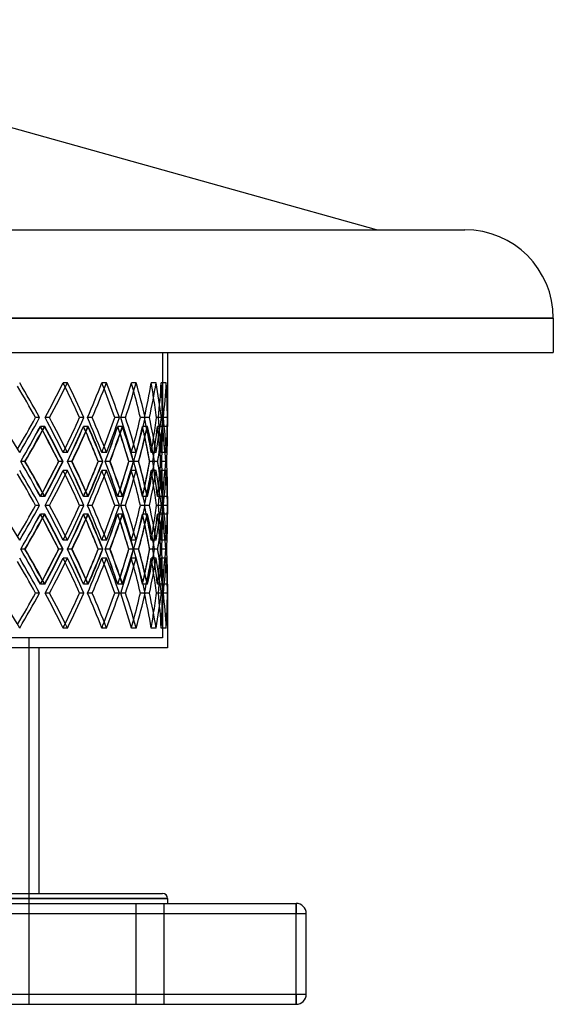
# Model space of a CAD drawing. Header units: millimetres. Extents: x -575 to 575, y -244 to 244.
# Tile 11 of 11: x 310 to 575, y -244 to 244. Entities that reach past the tile are written whole.
import ezdxf

# ---------------------------------------------------------------- set-up
doc = ezdxf.new("R2010")
doc.units = ezdxf.units.MM
doc.layers.add('HIDDEN', color=7, linetype='Continuous')
doc.layers.add('THICK', color=7, linetype='Continuous')

msp = doc.modelspace()

# ---------------------------------------------------------------- linework, layer by layer
at = {"layer": 'HIDDEN'}
for p, q in [((575, 96.08), (0, 96.08)), ((0, 79), (381.25, 79)), ((381.25, 79), (381.25, 42.37)), ((334.15, 64.1), (331.97, 64.1)), ((334.15, 64.1), (331.97, 64.1)), ((353.48, 64.1), (351.18, 64.1)), ((353.48, 64.1), (351.18, 64.1)), ((368.21, 64.1), (365.81, 64.1)), ((368.21, 64.1), (365.81, 64.1)), ((378.13, 64.1), (375.67, 64.1)), ((378.13, 64.1), (375.67, 64.1)), ((383.12, 64.1), (380.63, 64.1)), ((383.12, 64.1), (380.63, 64.1)), ((320.33, 46.77), (318.31, 46.77)), ((325.28, 46.77), (323.1, 46.77)), ((325.28, 46.77), (323.1, 46.77)), ((342.33, 46.77), (340.15, 46.77)), ((346.37, 46.77), (344.07, 46.77)), ((346.37, 46.77), (344.07, 46.77)), ((359.87, 46.77), (357.56, 46.77)), ((362.95, 46.77), (360.54, 46.77)), ((362.95, 46.77), (360.54, 46.77)), ((372.71, 46.77), (370.31, 46.77)), ((374.79, 46.77), (372.32, 46.77)), ((374.79, 46.77), (372.32, 46.77)), ((380.7, 46.77), (378.23, 46.77)), ((381.74, 46.77), (379.24, 46.77)), ((381.74, 46.77), (379.24, 46.77)), ((383.72, 46.77), (381.22, 46.77)), ((381.74, 46.77), (381.22, 46.77)), ((322.74, 42.37), (320.71, 42.37)), ((322.93, 42.37), (320.75, 42.37)), ((344.3, 42.37), (342.12, 42.37)), ((344.45, 42.37), (342.15, 42.37)), ((361.37, 42.37), (359.07, 42.37)), ((361.49, 42.37), (359.09, 42.37)), ((373.74, 42.37), (371.33, 42.37)), ((373.82, 42.37), (371.35, 42.37)), ((381.23, 42.37), (378.76, 42.37)), ((381.27, 42.37), (378.77, 42.37)), ((383.75, 42.37), (381.25, 42.37)), ((334.15, 29.43), (331.97, 29.43)), ((334.15, 29.43), (331.97, 29.43)), ((353.48, 29.43), (351.18, 29.43)), ((353.48, 29.43), (351.18, 29.43)), ((368.21, 29.43), (365.81, 29.43)), ((368.21, 29.43), (365.81, 29.43)), ((378.13, 29.43), (375.67, 29.43)), ((378.13, 29.43), (375.67, 29.43)), ((383.12, 29.43), (380.63, 29.43)), ((383.12, 29.43), (380.63, 29.43)), ((313.02, 25.03), (311, 25.03)), ((313.02, 25.03), (311.01, 25.03)), ((331.97, 25.03), (329.79, 25.03)), ((336.29, 25.03), (334.11, 25.03)), ((336.29, 25.03), (334.12, 25.03)), ((351.75, 25.03), (349.44, 25.03)), ((355.17, 25.03), (352.87, 25.03)), ((355.17, 25.03), (352.87, 25.03)), ((366.94, 25.03), (364.54, 25.03)), ((369.42, 25.03), (367.02, 25.03)), ((369.42, 25.03), (367.03, 25.03)), ((377.36, 25.03), (374.89, 25.03)), ((378.85, 25.03), (376.39, 25.03)), ((378.85, 25.03), (376.39, 25.03)), ((382.85, 25.03), (380.35, 25.03)), ((383.35, 25.03), (380.85, 25.03)), ((383.35, 25.03), (380.85, 25.03)), ((334.15, 20.64), (331.97, 20.64)), ((334.15, 20.64), (331.97, 20.64)), ((353.48, 20.64), (351.18, 20.64)), ((353.48, 20.64), (351.18, 20.64)), ((368.21, 20.64), (365.81, 20.64)), ((368.21, 20.64), (365.81, 20.64)), ((378.13, 20.64), (375.67, 20.64)), ((378.13, 20.64), (375.67, 20.64)), ((383.12, 20.64), (380.63, 20.64)), ((383.12, 20.64), (380.63, 20.64)), ((322.74, 7.7), (320.71, 7.7)), ((322.93, 7.7), (320.75, 7.7)), ((344.3, 7.7), (342.12, 7.7)), ((344.45, 7.7), (342.15, 7.7)), ((361.37, 7.7), (359.07, 7.7)), ((361.49, 7.7), (359.09, 7.7)), ((373.74, 7.7), (371.33, 7.7)), ((373.82, 7.7), (371.35, 7.7)), ((381.23, 7.7), (378.76, 7.7)), ((381.27, 7.7), (378.77, 7.7)), ((383.75, 7.7), (381.25, 7.7)), ((381.25, 7.7), (381.25, -1.1)), ((320.33, 3.3), (318.31, 3.3)), ((325.28, 3.3), (323.1, 3.3)), ((325.28, 3.3), (323.1, 3.3)), ((342.33, 3.3), (340.15, 3.3)), ((346.37, 3.3), (344.07, 3.3)), ((346.37, 3.3), (344.07, 3.3)), ((359.87, 3.3), (357.56, 3.3)), ((362.95, 3.3), (360.54, 3.3)), ((362.95, 3.3), (360.54, 3.3)), ((372.71, 3.3), (370.31, 3.3)), ((374.79, 3.3), (372.32, 3.3)), ((374.79, 3.3), (372.32, 3.3)), ((380.7, 3.3), (378.23, 3.3)), ((381.74, 3.3), (379.24, 3.3)), ((381.74, 3.3), (379.24, 3.3)), ((383.72, 3.3), (381.22, 3.3)), ((381.74, 3.3), (381.22, 3.3)), ((322.74, -1.1), (320.71, -1.1)), ((322.93, -1.1), (320.75, -1.1)), ((344.3, -1.1), (342.12, -1.1)), ((344.45, -1.1), (342.15, -1.1)), ((361.37, -1.1), (359.07, -1.1)), ((361.49, -1.1), (359.09, -1.1)), ((373.74, -1.1), (371.33, -1.1)), ((373.82, -1.1), (371.35, -1.1)), ((381.23, -1.1), (378.76, -1.1)), ((381.27, -1.1), (378.77, -1.1)), ((383.75, -1.1), (381.25, -1.1)), ((334.15, -14.04), (331.97, -14.04)), ((334.15, -14.04), (331.97, -14.04)), ((353.48, -14.04), (351.18, -14.04)), ((353.48, -14.04), (351.18, -14.04)), ((368.21, -14.04), (365.81, -14.04)), ((368.21, -14.04), (365.81, -14.04)), ((378.13, -14.04), (375.67, -14.04)), ((378.13, -14.04), (375.67, -14.04)), ((383.12, -14.04), (380.63, -14.04)), ((383.12, -14.04), (380.63, -14.04)), ((313.02, -18.43), (311, -18.43)), ((313.02, -18.43), (311.01, -18.43)), ((331.97, -18.43), (329.79, -18.43)), ((336.29, -18.43), (334.11, -18.43)), ((336.29, -18.43), (334.12, -18.43)), ((351.75, -18.43), (349.44, -18.43)), ((355.17, -18.43), (352.87, -18.43)), ((355.17, -18.43), (352.87, -18.43)), ((366.94, -18.43), (364.54, -18.43)), ((369.42, -18.43), (367.02, -18.43)), ((369.42, -18.43), (367.03, -18.43)), ((377.36, -18.43), (374.89, -18.43)), ((378.85, -18.43), (376.39, -18.43)), ((378.85, -18.43), (376.39, -18.43)), ((382.85, -18.43), (380.35, -18.43)), ((383.35, -18.43), (380.85, -18.43)), ((383.35, -18.43), (380.85, -18.43)), ((334.15, -22.83), (331.97, -22.83)), ((334.15, -22.83), (331.97, -22.83)), ((353.48, -22.83), (351.18, -22.83)), ((353.48, -22.83), (351.18, -22.83)), ((368.21, -22.83), (365.81, -22.83)), ((368.21, -22.83), (365.81, -22.83)), ((378.13, -22.83), (375.67, -22.83)), ((378.13, -22.83), (375.67, -22.83)), ((383.12, -22.83), (380.63, -22.83)), ((383.12, -22.83), (380.63, -22.83)), ((322.74, -35.77), (320.71, -35.77)), ((322.93, -35.77), (320.75, -35.77)), ((344.3, -35.77), (342.12, -35.77)), ((344.45, -35.77), (342.15, -35.77)), ((361.37, -35.77), (359.07, -35.77)), ((361.49, -35.77), (359.09, -35.77)), ((373.74, -35.77), (371.33, -35.77)), ((373.82, -35.77), (371.35, -35.77)), ((381.23, -35.77), (378.76, -35.77)), ((381.27, -35.77), (378.77, -35.77)), ((383.75, -35.77), (381.25, -35.77)), ((381.25, -35.77), (381.25, -62.4)), ((320.33, -40.17), (318.31, -40.17)), ((325.28, -40.17), (323.1, -40.17)), ((325.28, -40.17), (323.1, -40.17)), ((342.33, -40.17), (340.15, -40.17)), ((346.37, -40.17), (344.07, -40.17)), ((346.37, -40.17), (344.07, -40.17)), ((359.87, -40.17), (357.56, -40.17)), ((362.95, -40.17), (360.54, -40.17)), ((362.95, -40.17), (360.54, -40.17)), ((372.71, -40.17), (370.31, -40.17)), ((374.79, -40.17), (372.32, -40.17)), ((374.79, -40.17), (372.32, -40.17)), ((380.7, -40.17), (378.23, -40.17)), ((381.74, -40.17), (379.24, -40.17)), ((381.74, -40.17), (379.24, -40.17)), ((383.72, -40.17), (381.22, -40.17)), ((381.74, -40.17), (381.22, -40.17)), ((334.15, -57.5), (331.97, -57.5)), ((334.15, -57.5), (331.97, -57.5)), ((353.48, -57.5), (351.18, -57.5)), ((353.48, -57.5), (351.18, -57.5)), ((368.21, -57.5), (365.81, -57.5)), ((368.21, -57.5), (365.81, -57.5)), ((378.13, -57.5), (375.67, -57.5)), ((378.13, -57.5), (375.67, -57.5)), ((383.12, -57.5), (380.63, -57.5)), ((383.12, -57.5), (380.63, -57.5)), ((381.25, -62.4), (0, -62.4)), ((315, -62.4), (315, -244)), ((383.75, -191.5), (0, -191.5)), ((368, -194), (368, -244)), ((368, -194), (368, -244)), ((382, -194), (382, -244)), ((382, -194), (382, -244)), ((447.5, -194), (447.5, -199)), ((447.5, -194), (447.5, -194)), ((-447.5, -199), (447.5, -199)), ((447.5, -199), (452.5, -199)), ((447.5, -239), (447.5, -199)), ((452.5, -199), (452.5, -199)), ((-447.5, -239), (447.5, -239)), ((447.5, -239), (452.5, -239)), ((447.5, -239), (447.5, -244)), ((452.5, -239), (452.5, -239)), ((447.5, -244), (447.5, -244))]:
    msp.add_line(p, q, dxfattribs=at)
for centre, major_axis, ratio, start_param, end_param in [((0, 64.1), (341.92, -341.92), 0.509525, 1.054364, 1.099557), ((0, 64.1), (329.26, 329.26), 0.583714, -1.087927, -1.042438), ((0, 64.1), (-329.26, -329.26), 0.583714, 2.053665, 2.099155), ((0, 64.1), (-329.26, 329.26), 0.583714, -2.104961, -2.099155), ((0, 64.1), (331.42, -331.42), 0.583714, 0.997244, 1.042438), ((0, 64.1), (317.75, 317.75), 0.663027, -1.030807, -0.985318), ((0, 64.1), (-317.75, -317.75), 0.663027, 2.110785, 2.156275), ((0, 64.1), (-317.75, 317.75), 0.663027, -2.164034, -2.156275), ((0, 64.1), (319.84, -319.84), 0.663027, 0.940125, 0.985318), ((0, 64.1), (305.21, 305.21), 0.748591, -0.973687, -0.928198), ((0, 64.1), (-305.21, -305.21), 0.748591, 2.167905, 2.213395), ((0, 64.1), (-305.21, 305.21), 0.748591, -2.224562, -2.213395), ((0, 64.1), (307.21, -307.21), 0.748591, 0.883005, 0.928198), ((0, 64.1), (291.67, 291.67), 0.841807, -0.916568, -0.871078), ((0, 64.1), (-291.67, -291.67), 0.841807, 2.225025, 2.270515), ((0, 64.1), (-291.67, 291.67), 0.841807, -2.289465, -2.270515), ((0, 64.1), (293.58, -293.58), 0.841807, 0.825885, 0.871078), ((0, 64.1), (277.17, 277.17), 0.944451, -0.859448, -0.813958), ((0, 64.1), (-277.17, -277.17), 0.944451, 2.282145, 2.327635), ((0, 64.1), (-277.17, 277.17), 0.944451, -2.373124, -2.327635), ((0, 64.1), (278.99, -278.99), 0.944451, 0.768765, 0.813958), ((0, 29.43), (341.92, 341.92), 0.509525, -1.099557, -1.054364), ((0, 29.43), (329.26, -329.26), 0.583714, 1.042438, 1.087927), ((0, 29.43), (-329.26, 329.26), 0.583714, -2.099155, -2.053665), ((0, 29.43), (331.42, 331.42), 0.583714, -1.042438, -0.997244), ((0, 29.43), (317.75, -317.75), 0.663027, 0.985318, 1.030807), ((0, 29.43), (-317.75, 317.75), 0.663027, -2.156275, -2.110785), ((0, 29.43), (319.84, 319.84), 0.663027, -0.985318, -0.940125), ((0, 29.43), (305.21, -305.21), 0.748591, 0.928198, 0.973687), ((0, 29.43), (-305.21, 305.21), 0.748591, -2.213395, -2.167905), ((0, 29.43), (307.21, 307.21), 0.748591, -0.928198, -0.883005), ((0, 29.43), (291.67, -291.67), 0.841807, 0.871078, 0.916568), ((0, 29.43), (-291.67, 291.67), 0.841807, -2.270515, -2.225025), ((0, 29.43), (293.58, 293.58), 0.841807, -0.871078, -0.825885), ((0, 29.43), (277.17, -277.17), 0.944451, 0.813958, 0.859448), ((0, 29.43), (-277.17, 277.17), 0.944451, -2.327635, -2.282145), ((0, 29.43), (-277.17, -277.17), 0.944451, 2.327635, 2.373124), ((0, 29.43), (278.99, 278.99), 0.944451, -0.813958, -0.768765), ((0, 20.64), (-339.7, -339.7), 0.509525, 2.053567, 2.099072), ((0, 64.1), (329.26, 329.26), 0.583714, -1.145097, -1.099474), ((0, 64.1), (-339.7, 339.7), 0.509525, -2.103985, -2.099072), ((0, 20.64), (329.26, -329.26), 0.583714, 1.053969, 1.099474), ((0, 64.1), (331.42, 331.42), 0.583714, -1.104441, -1.099102), ((0, 20.64), (331.42, -331.42), 0.583714, 1.053894, 1.099102), ((0, 20.64), (-329.26, -329.26), 0.583714, 2.110687, 2.156191), ((0, 64.1), (317.75, 317.75), 0.663027, -1.087977, -1.042354), ((0, 64.1), (-329.26, 329.26), 0.583714, -2.16267, -2.156191), ((0, 20.64), (317.75, -317.75), 0.663027, 0.996849, 1.042354), ((0, 64.1), (319.84, 319.84), 0.663027, -1.048879, -1.041982), ((0, 20.64), (319.84, -319.84), 0.663027, 0.996774, 1.041982), ((0, 64.1), (305.21, 305.21), 0.748591, -1.030857, -0.985234), ((0, 20.64), (-317.75, -317.75), 0.663027, 2.167807, 2.213311), ((0, 64.1), (-317.75, 317.75), 0.663027, -2.222309, -2.213311), ((0, 20.64), (305.21, -305.21), 0.748591, 0.93973, 0.985234), ((0, 64.1), (307.21, 307.21), 0.748591, -0.994266, -0.984862), ((0, 20.64), (307.21, -307.21), 0.748591, 0.939654, 0.984862), ((0, 20.64), (-305.21, -305.21), 0.748591, 2.224927, 2.270431), ((0, 64.1), (291.67, 291.67), 0.841807, -0.973738, -0.928114), ((0, 64.1), (-305.21, 305.21), 0.748591, -2.284335, -2.270431), ((0, 20.64), (291.67, -291.67), 0.841807, 0.88261, 0.928114), ((0, 64.1), (293.58, 293.58), 0.841807, -0.942032, -0.927742), ((0, 20.64), (293.58, -293.58), 0.841807, 0.882535, 0.927742), ((0, 64.1), (277.17, 277.17), 0.944451, -0.916618, -0.870994), ((0, 20.64), (-291.67, -291.67), 0.841807, 2.282046, 2.327551), ((0, 64.1), (-291.67, 291.67), 0.841807, -2.355916, -2.327551), ((0, 20.64), (277.17, -277.17), 0.944451, 0.82549, 0.870994), ((0, 64.1), (278.99, 278.99), 0.944451, -0.899342, -0.870623), ((0, 20.64), (-277.17, -277.17), 0.944451, 2.339166, 2.384671), ((0, 64.1), (-277.17, 277.17), 0.944451, -2.430294, -2.384671), ((0, 20.64), (278.99, -278.99), 0.944451, 0.825415, 0.870623), ((0, 29.43), (-291.67, -291.67), 0.841807, 2.270515, 2.289465), ((0, 29.43), (-329.26, -329.26), 0.583714, 2.099155, 2.104961), ((0, 29.43), (-317.75, -317.75), 0.663027, 2.156275, 2.164034), ((0, 29.43), (-305.21, -305.21), 0.748591, 2.213395, 2.224562), ((0, 29.43), (-339.7, 339.7), 0.509525, -2.099072, -2.053567), ((0, -14.04), (329.26, -329.26), 0.583714, 1.099474, 1.145097), ((0, 29.43), (329.26, 329.26), 0.583714, -1.099474, -1.053969), ((0, 29.43), (331.42, 331.42), 0.583714, -1.099102, -1.053894), ((0, 29.43), (-329.26, 329.26), 0.583714, -2.156191, -2.110687), ((0, -14.04), (317.75, -317.75), 0.663027, 1.042354, 1.087977), ((0, 29.43), (317.75, 317.75), 0.663027, -1.042354, -0.996849), ((0, 29.43), (319.84, 319.84), 0.663027, -1.041982, -0.996774), ((0, -14.04), (305.21, -305.21), 0.748591, 0.985234, 1.030857), ((0, 29.43), (-317.75, 317.75), 0.663027, -2.213311, -2.167807), ((0, 29.43), (305.21, 305.21), 0.748591, -0.985234, -0.93973), ((0, 29.43), (307.21, 307.21), 0.748591, -0.984862, -0.939654), ((0, 29.43), (-305.21, 305.21), 0.748591, -2.270431, -2.224927), ((0, -14.04), (291.67, -291.67), 0.841807, 0.928114, 0.973738), ((0, 29.43), (291.67, 291.67), 0.841807, -0.928114, -0.88261), ((0, 29.43), (293.58, 293.58), 0.841807, -0.927742, -0.882535), ((0, -14.04), (277.17, -277.17), 0.944451, 0.870994, 0.916618), ((0, 29.43), (-291.67, 291.67), 0.841807, -2.327551, -2.282046), ((0, 29.43), (277.17, 277.17), 0.944451, -0.870994, -0.82549), ((0, 29.43), (-277.17, 277.17), 0.944451, -2.384671, -2.339166), ((0, -14.04), (-277.17, -277.17), 0.944451, 2.384671, 2.430294), ((0, 29.43), (278.99, 278.99), 0.944451, -0.870623, -0.825415), ((0, 20.64), (341.92, -341.92), 0.509525, 1.054364, 1.099557), ((0, 20.64), (329.26, 329.26), 0.583714, -1.087927, -1.042438), ((0, 20.64), (-329.26, -329.26), 0.583714, 2.053665, 2.099155), ((0, 20.64), (-329.26, 329.26), 0.583714, -2.104961, -2.099155), ((0, 20.64), (331.42, -331.42), 0.583714, 0.997244, 1.042438), ((0, 20.64), (317.75, 317.75), 0.663027, -1.030807, -0.985318), ((0, 20.64), (-317.75, -317.75), 0.663027, 2.110785, 2.156275), ((0, 20.64), (-317.75, 317.75), 0.663027, -2.164034, -2.156275), ((0, 20.64), (319.84, -319.84), 0.663027, 0.940125, 0.985318), ((0, 20.64), (305.21, 305.21), 0.748591, -0.973687, -0.928198), ((0, 20.64), (-305.21, -305.21), 0.748591, 2.167905, 2.213395), ((0, 20.64), (-305.21, 305.21), 0.748591, -2.224562, -2.213395), ((0, 20.64), (307.21, -307.21), 0.748591, 0.883005, 0.928198), ((0, 20.64), (291.67, 291.67), 0.841807, -0.916568, -0.871078), ((0, 20.64), (-291.67, -291.67), 0.841807, 2.225025, 2.270515), ((0, 20.64), (-291.67, 291.67), 0.841807, -2.289465, -2.270515), ((0, 20.64), (293.58, -293.58), 0.841807, 0.825885, 0.871078), ((0, 20.64), (277.17, 277.17), 0.944451, -0.859448, -0.813958), ((0, 20.64), (-277.17, -277.17), 0.944451, 2.282145, 2.327635), ((0, 20.64), (-277.17, 277.17), 0.944451, -2.373124, -2.327635), ((0, 20.64), (278.99, -278.99), 0.944451, 0.768765, 0.813958), ((0, -14.04), (-291.67, -291.67), 0.841807, 2.327551, 2.355916), ((0, -14.04), (278.99, -278.99), 0.944451, 0.870623, 0.899342), ((0, -14.04), (-329.26, -329.26), 0.583714, 2.156191, 2.16267), ((0, -14.04), (319.84, -319.84), 0.663027, 1.041982, 1.048879), ((0, -14.04), (-317.75, -317.75), 0.663027, 2.213311, 2.222309), ((0, -14.04), (307.21, -307.21), 0.748591, 0.984862, 0.994266), ((0, -14.04), (-305.21, -305.21), 0.748591, 2.270431, 2.284335), ((0, -14.04), (293.58, -293.58), 0.841807, 0.927742, 0.942032), ((0, -14.04), (-339.7, -339.7), 0.509525, 2.099072, 2.103985), ((0, -14.04), (331.42, -331.42), 0.583714, 1.099102, 1.104441), ((0, -14.04), (341.92, 341.92), 0.509525, -1.099557, -1.054364), ((0, -14.04), (329.26, -329.26), 0.583714, 1.042438, 1.087927), ((0, -14.04), (-329.26, 329.26), 0.583714, -2.099155, -2.053665), ((0, -14.04), (331.42, 331.42), 0.583714, -1.042438, -0.997244), ((0, -14.04), (317.75, -317.75), 0.663027, 0.985318, 1.030807), ((0, -14.04), (-317.75, 317.75), 0.663027, -2.156275, -2.110785), ((0, -14.04), (319.84, 319.84), 0.663027, -0.985318, -0.940125), ((0, -14.04), (305.21, -305.21), 0.748591, 0.928198, 0.973687), ((0, -14.04), (-305.21, 305.21), 0.748591, -2.213395, -2.167905), ((0, -14.04), (307.21, 307.21), 0.748591, -0.928198, -0.883005), ((0, -14.04), (291.67, -291.67), 0.841807, 0.871078, 0.916568), ((0, -14.04), (-291.67, 291.67), 0.841807, -2.270515, -2.225025), ((0, -14.04), (293.58, 293.58), 0.841807, -0.871078, -0.825885), ((0, -14.04), (277.17, -277.17), 0.944451, 0.813958, 0.859448), ((0, -14.04), (-277.17, 277.17), 0.944451, -2.327635, -2.282145), ((0, -14.04), (-277.17, -277.17), 0.944451, 2.327635, 2.373124), ((0, -14.04), (278.99, 278.99), 0.944451, -0.813958, -0.768765), ((0, -22.83), (-339.7, -339.7), 0.509525, 2.053567, 2.099072), ((0, 20.64), (329.26, 329.26), 0.583714, -1.145097, -1.099474), ((0, 20.64), (-339.7, 339.7), 0.509525, -2.103985, -2.099072), ((0, -22.83), (329.26, -329.26), 0.583714, 1.053969, 1.099474), ((0, 20.64), (331.42, 331.42), 0.583714, -1.104441, -1.099102), ((0, -22.83), (331.42, -331.42), 0.583714, 1.053894, 1.099102), ((0, -22.83), (-329.26, -329.26), 0.583714, 2.110687, 2.156191), ((0, 20.64), (317.75, 317.75), 0.663027, -1.087977, -1.042354), ((0, 20.64), (-329.26, 329.26), 0.583714, -2.16267, -2.156191), ((0, -22.83), (317.75, -317.75), 0.663027, 0.996849, 1.042354), ((0, 20.64), (319.84, 319.84), 0.663027, -1.048879, -1.041982), ((0, -22.83), (319.84, -319.84), 0.663027, 0.996774, 1.041982), ((0, 20.64), (305.21, 305.21), 0.748591, -1.030857, -0.985234), ((0, -22.83), (-317.75, -317.75), 0.663027, 2.167807, 2.213311), ((0, 20.64), (-317.75, 317.75), 0.663027, -2.222309, -2.213311), ((0, -22.83), (305.21, -305.21), 0.748591, 0.93973, 0.985234), ((0, 20.64), (307.21, 307.21), 0.748591, -0.994266, -0.984862), ((0, -22.83), (307.21, -307.21), 0.748591, 0.939654, 0.984862), ((0, -22.83), (-305.21, -305.21), 0.748591, 2.224927, 2.270431), ((0, 20.64), (291.67, 291.67), 0.841807, -0.973738, -0.928114), ((0, 20.64), (-305.21, 305.21), 0.748591, -2.284335, -2.270431), ((0, -22.83), (291.67, -291.67), 0.841807, 0.88261, 0.928114), ((0, 20.64), (293.58, 293.58), 0.841807, -0.942032, -0.927742), ((0, -22.83), (293.58, -293.58), 0.841807, 0.882535, 0.927742), ((0, 20.64), (277.17, 277.17), 0.944451, -0.916618, -0.870994), ((0, -22.83), (-291.67, -291.67), 0.841807, 2.282046, 2.327551), ((0, 20.64), (-291.67, 291.67), 0.841807, -2.355916, -2.327551), ((0, -22.83), (277.17, -277.17), 0.944451, 0.82549, 0.870994), ((0, 20.64), (278.99, 278.99), 0.944451, -0.899342, -0.870623), ((0, -22.83), (-277.17, -277.17), 0.944451, 2.339166, 2.384671), ((0, 20.64), (-277.17, 277.17), 0.944451, -2.430294, -2.384671), ((0, -22.83), (278.99, -278.99), 0.944451, 0.825415, 0.870623), ((0, -14.04), (-291.67, -291.67), 0.841807, 2.270515, 2.289465), ((0, -14.04), (-329.26, -329.26), 0.583714, 2.099155, 2.104961), ((0, -14.04), (-317.75, -317.75), 0.663027, 2.156275, 2.164034), ((0, -14.04), (-305.21, -305.21), 0.748591, 2.213395, 2.224562), ((0, -14.04), (-339.7, 339.7), 0.509525, -2.099072, -2.053567), ((0, -57.5), (329.26, -329.26), 0.583714, 1.099474, 1.145097), ((0, -14.04), (329.26, 329.26), 0.583714, -1.099474, -1.053969), ((0, -14.04), (331.42, 331.42), 0.583714, -1.099102, -1.053894), ((0, -14.04), (-329.26, 329.26), 0.583714, -2.156191, -2.110687), ((0, -57.5), (317.75, -317.75), 0.663027, 1.042354, 1.087977), ((0, -14.04), (317.75, 317.75), 0.663027, -1.042354, -0.996849), ((0, -14.04), (319.84, 319.84), 0.663027, -1.041982, -0.996774), ((0, -57.5), (305.21, -305.21), 0.748591, 0.985234, 1.030857), ((0, -14.04), (-317.75, 317.75), 0.663027, -2.213311, -2.167807), ((0, -14.04), (305.21, 305.21), 0.748591, -0.985234, -0.93973), ((0, -14.04), (307.21, 307.21), 0.748591, -0.984862, -0.939654), ((0, -14.04), (-305.21, 305.21), 0.748591, -2.270431, -2.224927), ((0, -57.5), (291.67, -291.67), 0.841807, 0.928114, 0.973738), ((0, -14.04), (291.67, 291.67), 0.841807, -0.928114, -0.88261), ((0, -14.04), (293.58, 293.58), 0.841807, -0.927742, -0.882535), ((0, -57.5), (277.17, -277.17), 0.944451, 0.870994, 0.916618), ((0, -14.04), (-291.67, 291.67), 0.841807, -2.327551, -2.282046), ((0, -14.04), (277.17, 277.17), 0.944451, -0.870994, -0.82549), ((0, -14.04), (-277.17, 277.17), 0.944451, -2.384671, -2.339166), ((0, -57.5), (-277.17, -277.17), 0.944451, 2.384671, 2.430294), ((0, -14.04), (278.99, 278.99), 0.944451, -0.870623, -0.825415), ((0, -22.83), (341.92, -341.92), 0.509525, 1.054364, 1.099557), ((0, -22.83), (329.26, 329.26), 0.583714, -1.087927, -1.042438), ((0, -22.83), (-329.26, -329.26), 0.583714, 2.053665, 2.099155), ((0, -22.83), (-329.26, 329.26), 0.583714, -2.104961, -2.099155), ((0, -22.83), (331.42, -331.42), 0.583714, 0.997244, 1.042438), ((0, -22.83), (317.75, 317.75), 0.663027, -1.030807, -0.985318), ((0, -22.83), (-317.75, -317.75), 0.663027, 2.110785, 2.156275), ((0, -22.83), (-317.75, 317.75), 0.663027, -2.164034, -2.156275), ((0, -22.83), (319.84, -319.84), 0.663027, 0.940125, 0.985318), ((0, -22.83), (305.21, 305.21), 0.748591, -0.973687, -0.928198), ((0, -22.83), (-305.21, -305.21), 0.748591, 2.167905, 2.213395), ((0, -22.83), (-305.21, 305.21), 0.748591, -2.224562, -2.213395), ((0, -22.83), (307.21, -307.21), 0.748591, 0.883005, 0.928198), ((0, -22.83), (291.67, 291.67), 0.841807, -0.916568, -0.871078), ((0, -22.83), (-291.67, -291.67), 0.841807, 2.225025, 2.270515), ((0, -22.83), (-291.67, 291.67), 0.841807, -2.289465, -2.270515), ((0, -22.83), (293.58, -293.58), 0.841807, 0.825885, 0.871078), ((0, -22.83), (277.17, 277.17), 0.944451, -0.859448, -0.813958), ((0, -22.83), (-277.17, -277.17), 0.944451, 2.282145, 2.327635), ((0, -22.83), (-277.17, 277.17), 0.944451, -2.373124, -2.327635), ((0, -22.83), (278.99, -278.99), 0.944451, 0.768765, 0.813958), ((0, -57.5), (-291.67, -291.67), 0.841807, 2.327551, 2.355916), ((0, -57.5), (278.99, -278.99), 0.944451, 0.870623, 0.899342), ((0, -57.5), (-339.7, -339.7), 0.509525, 2.099072, 2.103985), ((0, -57.5), (331.42, -331.42), 0.583714, 1.099102, 1.104441), ((0, -57.5), (-329.26, -329.26), 0.583714, 2.156191, 2.16267), ((0, -57.5), (319.84, -319.84), 0.663027, 1.041982, 1.048879), ((0, -57.5), (-317.75, -317.75), 0.663027, 2.213311, 2.222309), ((0, -57.5), (307.21, -307.21), 0.748591, 0.984862, 0.994266), ((0, -57.5), (-305.21, -305.21), 0.748591, 2.270431, 2.284335), ((0, -57.5), (293.58, -293.58), 0.841807, 0.927742, 0.942032), ((0, -57.5), (341.92, 341.92), 0.509525, -1.099557, -1.054364), ((0, -57.5), (329.26, -329.26), 0.583714, 1.042438, 1.087927), ((0, -57.5), (-329.26, 329.26), 0.583714, -2.099155, -2.053665), ((0, -57.5), (331.42, 331.42), 0.583714, -1.042438, -0.997244), ((0, -57.5), (317.75, -317.75), 0.663027, 0.985318, 1.030807), ((0, -57.5), (-317.75, 317.75), 0.663027, -2.156275, -2.110785), ((0, -57.5), (319.84, 319.84), 0.663027, -0.985318, -0.940125), ((0, -57.5), (305.21, -305.21), 0.748591, 0.928198, 0.973687), ((0, -57.5), (-305.21, 305.21), 0.748591, -2.213395, -2.167905), ((0, -57.5), (307.21, 307.21), 0.748591, -0.928198, -0.883005), ((0, -57.5), (291.67, -291.67), 0.841807, 0.871078, 0.916568), ((0, -57.5), (-291.67, 291.67), 0.841807, -2.270515, -2.225025), ((0, -57.5), (293.58, 293.58), 0.841807, -0.871078, -0.825885), ((0, -57.5), (277.17, -277.17), 0.944451, 0.813958, 0.859448), ((0, -57.5), (-277.17, 277.17), 0.944451, -2.327635, -2.282145), ((0, -57.5), (-277.17, -277.17), 0.944451, 2.327635, 2.373124), ((0, -57.5), (278.99, 278.99), 0.944451, -0.813958, -0.768765), ((0, -57.5), (-305.21, -305.21), 0.748591, 2.213395, 2.224562), ((0, -57.5), (-291.67, -291.67), 0.841807, 2.270515, 2.289465), ((0, -57.5), (-329.26, -329.26), 0.583714, 2.099155, 2.104961), ((0, -57.5), (-317.75, -317.75), 0.663027, 2.156275, 2.164034)]:
    msp.add_ellipse(centre, major_axis=major_axis, ratio=ratio, start_param=start_param, end_param=end_param, dxfattribs=at)
at = {"layer": 'THICK'}
for p, q in [((487.4, 139.88), (115, 244)), ((0, 139.88), (531.2, 139.88)), ((0, 96.08), (575, 96.08)), ((575, 96.08), (575, 79)), ((0, 79), (575, 79)), ((383.75, 79), (383.75, 42.37)), ((320.33, 46.77), (318.31, 46.77)), ((342.33, 46.77), (340.15, 46.77)), ((359.87, 46.77), (357.56, 46.77)), ((372.71, 46.77), (370.31, 46.77)), ((380.7, 46.77), (378.23, 46.77)), ((383.72, 46.77), (381.74, 46.77)), ((313.2, 25.03), (313.02, 25.03)), ((331.81, 25.03), (329.78, 25.03)), ((336.44, 25.03), (336.29, 25.03)), ((351.62, 25.03), (349.44, 25.03)), ((355.28, 25.03), (355.17, 25.03)), ((366.85, 25.03), (364.54, 25.03)), ((369.5, 25.03), (369.42, 25.03)), ((377.3, 25.03), (374.89, 25.03)), ((378.9, 25.03), (378.85, 25.03)), ((382.83, 25.03), (380.35, 25.03)), ((383.36, 25.03), (383.35, 25.03)), ((383.75, 7.7), (383.75, -1.1)), ((320.33, 3.3), (318.31, 3.3)), ((342.33, 3.3), (340.15, 3.3)), ((359.87, 3.3), (357.56, 3.3)), ((372.71, 3.3), (370.31, 3.3)), ((380.7, 3.3), (378.23, 3.3)), ((383.72, 3.3), (381.74, 3.3)), ((313.2, -18.43), (313.02, -18.43)), ((331.81, -18.43), (329.78, -18.43)), ((336.44, -18.43), (336.29, -18.43)), ((351.62, -18.43), (349.44, -18.43)), ((355.28, -18.43), (355.17, -18.43)), ((366.85, -18.43), (364.54, -18.43)), ((369.5, -18.43), (369.42, -18.43)), ((377.3, -18.43), (374.89, -18.43)), ((378.9, -18.43), (378.85, -18.43)), ((382.83, -18.43), (380.35, -18.43)), ((383.36, -18.43), (383.35, -18.43)), ((383.75, -35.77), (383.75, -67.4)), ((320.33, -40.17), (318.31, -40.17)), ((342.33, -40.17), (340.15, -40.17)), ((359.87, -40.17), (357.56, -40.17)), ((372.71, -40.17), (370.31, -40.17)), ((380.7, -40.17), (378.23, -40.17)), ((383.72, -40.17), (381.74, -40.17)), ((383.75, -67.4), (0, -67.4)), ((320, -67.4), (320, -189)), ((0, -189), (381.25, -189)), ((-447.5, -194), (447.5, -194)), ((0, -191.5), (383.75, -191.5)), ((383.75, -191.5), (383.75, -194)), ((447.5, -199), (447.5, -194)), ((-447.5, -199), (447.5, -199)), ((447.5, -199), (452.5, -199)), ((447.5, -239), (447.5, -199)), ((452.5, -239), (452.5, -199)), ((-447.5, -239), (447.5, -239)), ((447.5, -244), (447.5, -239)), ((447.5, -239), (452.5, -239)), ((-447.5, -244), (447.5, -244))]:
    msp.add_line(p, q, dxfattribs=at)
for centre, radius, start, end in [((531.2, 96.08), 43.8, 0, 90), ((381.25, -191.5), 2.5, 0, 90), ((447.5, -199), 5, 0, 90), ((447.5, -239), 5, 270, 0)]:
    msp.add_arc(centre, radius, start, end, dxfattribs=at)
for centre, major_axis, ratio, start_param, end_param in [((0, 64.1), (-341.92, 341.92), 0.509525, -2.087228, -2.042035), ((0, 64.1), (-331.42, -331.42), 0.583714, 2.053962, 2.099155), ((0, 64.1), (-331.42, 331.42), 0.583714, -2.144348, -2.099155), ((0, 64.1), (-319.84, -319.84), 0.663027, 2.111082, 2.156275), ((0, 64.1), (-319.84, 319.84), 0.663027, -2.201468, -2.156275), ((0, 64.1), (-307.21, -307.21), 0.748591, 2.168202, 2.213395), ((0, 64.1), (-307.21, 307.21), 0.748591, -2.258588, -2.213395), ((0, 64.1), (-293.58, -293.58), 0.841807, 2.225322, 2.270515), ((0, 64.1), (-293.58, 293.58), 0.841807, -2.315708, -2.270515), ((0, 64.1), (-278.99, -278.99), 0.944451, 2.282441, 2.327635), ((0, 64.1), (-278.99, 278.99), 0.944451, -2.372828, -2.327635), ((0, 64.1), (-339.7, 339.7), 0.509525, -2.087525, -2.046548), ((0, 64.1), (-329.26, 329.26), 0.583714, -2.144645, -2.104961), ((0, 64.1), (-317.75, 317.75), 0.663027, -2.201765, -2.164034), ((0, 64.1), (-305.21, 305.21), 0.748591, -2.258884, -2.224562), ((0, 64.1), (-291.67, 291.67), 0.841807, -2.316004, -2.289465), ((0, 29.43), (-341.92, 341.92), 0.509525, -2.042035, -1.996842), ((0, 29.43), (-339.7, -339.7), 0.509525, 2.046548, 2.087525), ((0, 29.43), (-341.92, -341.92), 0.509525, 2.042035, 2.087228), ((0, 29.43), (-331.42, 331.42), 0.583714, -2.099155, -2.053962), ((0, 29.43), (-329.26, -329.26), 0.583714, 2.104961, 2.144645), ((0, 29.43), (-331.42, -331.42), 0.583714, 2.099155, 2.144348), ((0, 29.43), (-319.84, 319.84), 0.663027, -2.156275, -2.111082), ((0, 29.43), (-317.75, -317.75), 0.663027, 2.164034, 2.201765), ((0, 29.43), (-319.84, -319.84), 0.663027, 2.156275, 2.201468), ((0, 29.43), (-307.21, 307.21), 0.748591, -2.213395, -2.168202), ((0, 29.43), (-305.21, -305.21), 0.748591, 2.224562, 2.258884), ((0, 29.43), (-307.21, -307.21), 0.748591, 2.213395, 2.258588), ((0, 29.43), (-293.58, 293.58), 0.841807, -2.270515, -2.225322), ((0, 29.43), (-291.67, -291.67), 0.841807, 2.289465, 2.316004), ((0, 29.43), (-293.58, -293.58), 0.841807, 2.270515, 2.315708), ((0, 29.43), (-278.99, 278.99), 0.944451, -2.327635, -2.282441), ((0, 29.43), (-278.99, -278.99), 0.944451, 2.327635, 2.372828), ((0, 20.64), (-341.92, -341.92), 0.509525, 2.053492, 2.0987), ((0, 64.1), (331.42, 331.42), 0.583714, -1.144426, -1.104441), ((0, 64.1), (-339.7, 339.7), 0.509525, -2.144695, -2.103985), ((0, 64.1), (-341.92, 341.92), 0.509525, -2.144024, -2.0987), ((0, 20.64), (-331.42, -331.42), 0.583714, 2.110612, 2.15582), ((0, 64.1), (319.84, 319.84), 0.663027, -1.087306, -1.048879), ((0, 64.1), (-329.26, 329.26), 0.583714, -2.201815, -2.16267), ((0, 64.1), (-331.42, 331.42), 0.583714, -2.201144, -2.15582), ((0, 20.64), (-319.84, -319.84), 0.663027, 2.167732, 2.212939), ((0, 64.1), (-319.84, 319.84), 0.663027, -2.258263, -2.212939), ((0, 20.64), (-307.21, -307.21), 0.748591, 2.224851, 2.270059), ((0, 64.1), (-307.21, 307.21), 0.748591, -2.315383, -2.270059), ((0, 20.64), (-293.58, -293.58), 0.841807, 2.281971, 2.327179), ((0, 64.1), (-293.58, 293.58), 0.841807, -2.372503, -2.327179), ((0, 20.64), (-278.99, -278.99), 0.944451, 2.339091, 2.384299), ((0, 64.1), (-278.99, 278.99), 0.944451, -2.429623, -2.384299), ((0, 64.1), (307.21, 307.21), 0.748591, -1.030186, -0.994266), ((0, 64.1), (-317.75, 317.75), 0.663027, -2.258935, -2.222309), ((0, 64.1), (293.58, 293.58), 0.841807, -0.973066, -0.942032), ((0, 64.1), (-305.21, 305.21), 0.748591, -2.316054, -2.284335), ((0, 64.1), (278.99, 278.99), 0.944451, -0.915947, -0.899342), ((0, 64.1), (-291.67, 291.67), 0.841807, -2.373174, -2.355916), ((0, 29.43), (-341.92, 341.92), 0.509525, -2.0987, -2.053492), ((0, -14.04), (331.42, -331.42), 0.583714, 1.104441, 1.144426), ((0, -14.04), (-339.7, -339.7), 0.509525, 2.103985, 2.144695), ((0, -14.04), (-341.92, -341.92), 0.509525, 2.0987, 2.144024), ((0, 29.43), (-331.42, 331.42), 0.583714, -2.15582, -2.110612), ((0, -14.04), (319.84, -319.84), 0.663027, 1.048879, 1.087306), ((0, -14.04), (-329.26, -329.26), 0.583714, 2.16267, 2.201815), ((0, -14.04), (-331.42, -331.42), 0.583714, 2.15582, 2.201144), ((0, 29.43), (-319.84, 319.84), 0.663027, -2.212939, -2.167732), ((0, -14.04), (307.21, -307.21), 0.748591, 0.994266, 1.030186), ((0, -14.04), (-317.75, -317.75), 0.663027, 2.222309, 2.258935), ((0, -14.04), (-319.84, -319.84), 0.663027, 2.212939, 2.258263), ((0, 29.43), (-307.21, 307.21), 0.748591, -2.270059, -2.224851), ((0, -14.04), (293.58, -293.58), 0.841807, 0.942032, 0.973066), ((0, -14.04), (-305.21, -305.21), 0.748591, 2.284335, 2.316054), ((0, -14.04), (-307.21, -307.21), 0.748591, 2.270059, 2.315383), ((0, 29.43), (-293.58, 293.58), 0.841807, -2.327179, -2.281971), ((0, -14.04), (278.99, -278.99), 0.944451, 0.899342, 0.915947), ((0, -14.04), (-291.67, -291.67), 0.841807, 2.355916, 2.373174), ((0, -14.04), (-293.58, -293.58), 0.841807, 2.327179, 2.372503), ((0, 29.43), (-278.99, 278.99), 0.944451, -2.384299, -2.339091), ((0, -14.04), (-278.99, -278.99), 0.944451, 2.384299, 2.429623), ((0, 20.64), (-341.92, 341.92), 0.509525, -2.087228, -2.042035), ((0, 20.64), (-331.42, -331.42), 0.583714, 2.053962, 2.099155), ((0, 20.64), (-331.42, 331.42), 0.583714, -2.144348, -2.099155), ((0, 20.64), (-319.84, -319.84), 0.663027, 2.111082, 2.156275), ((0, 20.64), (-319.84, 319.84), 0.663027, -2.201468, -2.156275), ((0, 20.64), (-307.21, -307.21), 0.748591, 2.168202, 2.213395), ((0, 20.64), (-307.21, 307.21), 0.748591, -2.258588, -2.213395), ((0, 20.64), (-293.58, -293.58), 0.841807, 2.225322, 2.270515), ((0, 20.64), (-293.58, 293.58), 0.841807, -2.315708, -2.270515), ((0, 20.64), (-278.99, -278.99), 0.944451, 2.282441, 2.327635), ((0, 20.64), (-278.99, 278.99), 0.944451, -2.372828, -2.327635), ((0, 20.64), (-339.7, 339.7), 0.509525, -2.087525, -2.046548), ((0, 20.64), (-329.26, 329.26), 0.583714, -2.144645, -2.104961), ((0, 20.64), (-317.75, 317.75), 0.663027, -2.201765, -2.164034), ((0, 20.64), (-305.21, 305.21), 0.748591, -2.258884, -2.224562), ((0, 20.64), (-291.67, 291.67), 0.841807, -2.316004, -2.289465), ((0, -14.04), (-341.92, 341.92), 0.509525, -2.042035, -1.996842), ((0, -14.04), (-339.7, -339.7), 0.509525, 2.046548, 2.087525), ((0, -14.04), (-341.92, -341.92), 0.509525, 2.042035, 2.087228), ((0, -14.04), (-331.42, 331.42), 0.583714, -2.099155, -2.053962), ((0, -14.04), (-329.26, -329.26), 0.583714, 2.104961, 2.144645), ((0, -14.04), (-331.42, -331.42), 0.583714, 2.099155, 2.144348), ((0, -14.04), (-319.84, 319.84), 0.663027, -2.156275, -2.111082), ((0, -14.04), (-317.75, -317.75), 0.663027, 2.164034, 2.201765), ((0, -14.04), (-319.84, -319.84), 0.663027, 2.156275, 2.201468), ((0, -14.04), (-307.21, 307.21), 0.748591, -2.213395, -2.168202), ((0, -14.04), (-305.21, -305.21), 0.748591, 2.224562, 2.258884), ((0, -14.04), (-307.21, -307.21), 0.748591, 2.213395, 2.258588), ((0, -14.04), (-293.58, 293.58), 0.841807, -2.270515, -2.225322), ((0, -14.04), (-291.67, -291.67), 0.841807, 2.289465, 2.316004), ((0, -14.04), (-293.58, -293.58), 0.841807, 2.270515, 2.315708), ((0, -14.04), (-278.99, 278.99), 0.944451, -2.327635, -2.282441), ((0, -14.04), (-278.99, -278.99), 0.944451, 2.327635, 2.372828), ((0, -22.83), (-341.92, -341.92), 0.509525, 2.053492, 2.0987), ((0, 20.64), (331.42, 331.42), 0.583714, -1.144426, -1.104441), ((0, 20.64), (-339.7, 339.7), 0.509525, -2.144695, -2.103985), ((0, 20.64), (-341.92, 341.92), 0.509525, -2.144024, -2.0987), ((0, -22.83), (-331.42, -331.42), 0.583714, 2.110612, 2.15582), ((0, 20.64), (319.84, 319.84), 0.663027, -1.087306, -1.048879), ((0, 20.64), (-329.26, 329.26), 0.583714, -2.201815, -2.16267), ((0, 20.64), (-331.42, 331.42), 0.583714, -2.201144, -2.15582), ((0, -22.83), (-319.84, -319.84), 0.663027, 2.167732, 2.212939), ((0, 20.64), (307.21, 307.21), 0.748591, -1.030186, -0.994266), ((0, 20.64), (-317.75, 317.75), 0.663027, -2.258935, -2.222309), ((0, 20.64), (-319.84, 319.84), 0.663027, -2.258263, -2.212939), ((0, -22.83), (-307.21, -307.21), 0.748591, 2.224851, 2.270059), ((0, 20.64), (-307.21, 307.21), 0.748591, -2.315383, -2.270059), ((0, -22.83), (-293.58, -293.58), 0.841807, 2.281971, 2.327179), ((0, 20.64), (-293.58, 293.58), 0.841807, -2.372503, -2.327179), ((0, -22.83), (-278.99, -278.99), 0.944451, 2.339091, 2.384299), ((0, 20.64), (-278.99, 278.99), 0.944451, -2.429623, -2.384299), ((0, 20.64), (293.58, 293.58), 0.841807, -0.973066, -0.942032), ((0, 20.64), (-305.21, 305.21), 0.748591, -2.316054, -2.284335), ((0, 20.64), (278.99, 278.99), 0.944451, -0.915947, -0.899342), ((0, 20.64), (-291.67, 291.67), 0.841807, -2.373174, -2.355916), ((0, -14.04), (-341.92, 341.92), 0.509525, -2.0987, -2.053492), ((0, -57.5), (331.42, -331.42), 0.583714, 1.104441, 1.144426), ((0, -57.5), (-339.7, -339.7), 0.509525, 2.103985, 2.144695), ((0, -57.5), (-341.92, -341.92), 0.509525, 2.0987, 2.144024), ((0, -14.04), (-331.42, 331.42), 0.583714, -2.15582, -2.110612), ((0, -57.5), (319.84, -319.84), 0.663027, 1.048879, 1.087306), ((0, -57.5), (-329.26, -329.26), 0.583714, 2.16267, 2.201815), ((0, -57.5), (-331.42, -331.42), 0.583714, 2.15582, 2.201144), ((0, -14.04), (-319.84, 319.84), 0.663027, -2.212939, -2.167732), ((0, -57.5), (307.21, -307.21), 0.748591, 0.994266, 1.030186), ((0, -57.5), (-317.75, -317.75), 0.663027, 2.222309, 2.258935), ((0, -57.5), (-319.84, -319.84), 0.663027, 2.212939, 2.258263), ((0, -14.04), (-307.21, 307.21), 0.748591, -2.270059, -2.224851), ((0, -57.5), (293.58, -293.58), 0.841807, 0.942032, 0.973066), ((0, -57.5), (-305.21, -305.21), 0.748591, 2.284335, 2.316054), ((0, -57.5), (-307.21, -307.21), 0.748591, 2.270059, 2.315383), ((0, -14.04), (-293.58, 293.58), 0.841807, -2.327179, -2.281971), ((0, -57.5), (278.99, -278.99), 0.944451, 0.899342, 0.915947), ((0, -57.5), (-291.67, -291.67), 0.841807, 2.355916, 2.373174), ((0, -57.5), (-293.58, -293.58), 0.841807, 2.327179, 2.372503), ((0, -14.04), (-278.99, 278.99), 0.944451, -2.384299, -2.339091), ((0, -57.5), (-278.99, -278.99), 0.944451, 2.384299, 2.429623), ((0, -22.83), (-341.92, 341.92), 0.509525, -2.087228, -2.042035), ((0, -22.83), (-331.42, -331.42), 0.583714, 2.053962, 2.099155), ((0, -22.83), (-331.42, 331.42), 0.583714, -2.144348, -2.099155), ((0, -22.83), (-319.84, -319.84), 0.663027, 2.111082, 2.156275), ((0, -22.83), (-319.84, 319.84), 0.663027, -2.201468, -2.156275), ((0, -22.83), (-307.21, -307.21), 0.748591, 2.168202, 2.213395), ((0, -22.83), (-307.21, 307.21), 0.748591, -2.258588, -2.213395), ((0, -22.83), (-293.58, -293.58), 0.841807, 2.225322, 2.270515), ((0, -22.83), (-293.58, 293.58), 0.841807, -2.315708, -2.270515), ((0, -22.83), (-278.99, -278.99), 0.944451, 2.282441, 2.327635), ((0, -22.83), (-278.99, 278.99), 0.944451, -2.372828, -2.327635), ((0, -22.83), (-339.7, 339.7), 0.509525, -2.087525, -2.046548), ((0, -22.83), (-329.26, 329.26), 0.583714, -2.144645, -2.104961), ((0, -22.83), (-317.75, 317.75), 0.663027, -2.201765, -2.164034), ((0, -22.83), (-305.21, 305.21), 0.748591, -2.258884, -2.224562), ((0, -22.83), (-291.67, 291.67), 0.841807, -2.316004, -2.289465), ((0, -57.5), (-341.92, 341.92), 0.509525, -2.042035, -1.996842), ((0, -57.5), (-339.7, -339.7), 0.509525, 2.046548, 2.087525), ((0, -57.5), (-341.92, -341.92), 0.509525, 2.042035, 2.087228), ((0, -57.5), (-331.42, 331.42), 0.583714, -2.099155, -2.053962), ((0, -57.5), (-329.26, -329.26), 0.583714, 2.104961, 2.144645), ((0, -57.5), (-331.42, -331.42), 0.583714, 2.099155, 2.144348), ((0, -57.5), (-319.84, 319.84), 0.663027, -2.156275, -2.111082), ((0, -57.5), (-317.75, -317.75), 0.663027, 2.164034, 2.201765), ((0, -57.5), (-319.84, -319.84), 0.663027, 2.156275, 2.201468), ((0, -57.5), (-307.21, 307.21), 0.748591, -2.213395, -2.168202), ((0, -57.5), (-305.21, -305.21), 0.748591, 2.224562, 2.258884), ((0, -57.5), (-307.21, -307.21), 0.748591, 2.213395, 2.258588), ((0, -57.5), (-293.58, 293.58), 0.841807, -2.270515, -2.225322), ((0, -57.5), (-291.67, -291.67), 0.841807, 2.289465, 2.316004), ((0, -57.5), (-293.58, -293.58), 0.841807, 2.270515, 2.315708), ((0, -57.5), (-278.99, 278.99), 0.944451, -2.327635, -2.282441), ((0, -57.5), (-278.99, -278.99), 0.944451, 2.327635, 2.372828)]:
    msp.add_ellipse(centre, major_axis=major_axis, ratio=ratio, start_param=start_param, end_param=end_param, dxfattribs=at)

doc.saveas('drawing.dxf')
